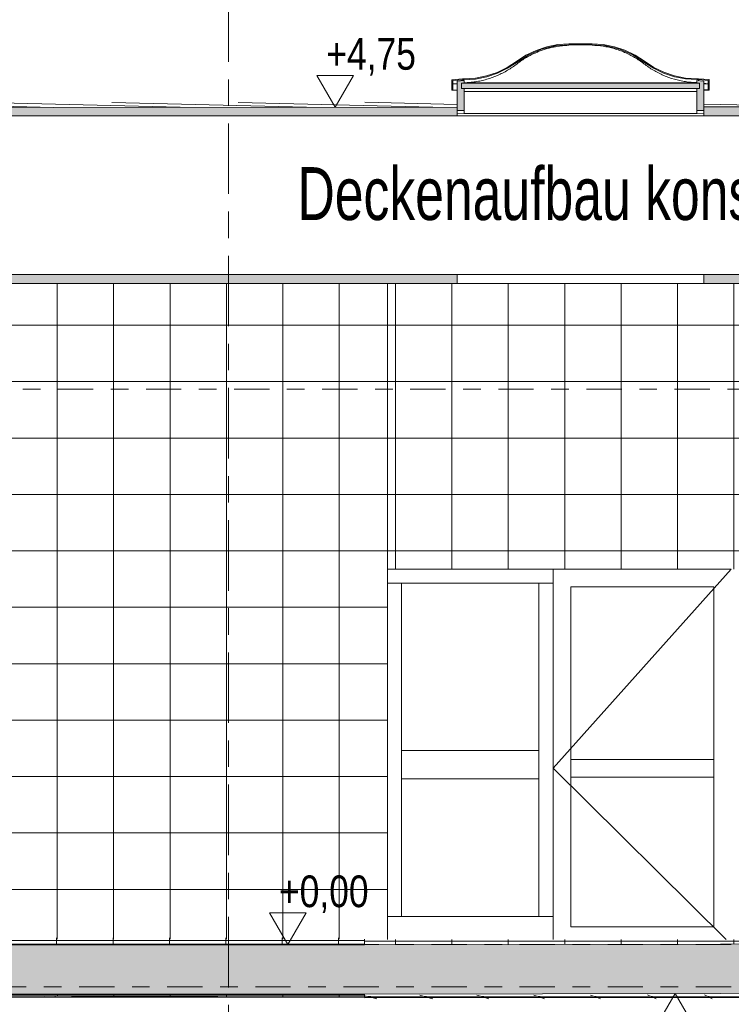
# Model space of a CAD drawing. Header units: metres. Extents: x -28 to 176, y -14 to 869.
# Tile 48 of 60: x 67.01 to 71.05, y -3.13 to 2.45. Entities that reach past the tile are written whole.
import ezdxf

# ---------------------------------------------------------------- set-up
doc = ezdxf.new("R2010")
doc.units = ezdxf.units.M
doc.linetypes.add('_Ebene_', pattern=[0.4, 0.2, -0.1, 0, -0.1])
doc.linetypes.add('_Rasterlinie_', pattern=[0.75, 0.4, -0.1, 0.15, -0.1])
for name, color, linetype, lineweight in [('A_Ebenen', 130, 'Continuous', 5), ('A_Fassade', 113, 'Continuous', 5), ('A_Fenster', 45, 'Continuous', 5), ('A_Geschossdecken', 7, 'Continuous', 5), ('A_Geschossdecken_Oberflächenschraffur', 7, 'Continuous', 5), ('A_Geschossdecken_Schraffur', 7, 'Continuous', 5), ('A_Hoehenkoten', 124, 'Continuous', 5), ('A_Linien_Feine Linien', 7, 'Continuous', 5), ('A_Notizen', 130, 'Continuous', 5), ('A_Raster', 128, 'Continuous', 5), ('A_Wand', 244, 'Continuous', 5), ('A_Wände_Oberflächenschraffur', 244, 'Continuous', 5)]:
    doc.layers.add(name, color=color, linetype=linetype, lineweight=lineweight)
doc.styles.add('Arial', font='arial.ttf', dxfattribs={"width": 0.8, "height": 0.18})
doc.styles.add('Arial_1', font='arial.ttf', dxfattribs={"width": 0.7, "height": 0.3})
pattern_1 = [(0, (65.621176, -2.775), (0, 0.021), []), (90, (65.62118, -2.775), (-0.32, 2e-17), [])]
pattern_2 = [(359.968, (65.609176, -3.068), (3.351e-06, 0.005999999), []), (90, (65.60918, -3.068), (-0.32, 2e-17), [])]
pattern_3 = [(0.002, (65.622176, -3.065), (-2.44e-07, 0.007), []), (90, (65.62218, -3.065), (-0.32, 2e-17), [])]
pattern_4 = [(0, (65.62118, 18.958), (0, 0.32), []), (90, (65.62118, 18.958), (-0.32, 2e-17), [])]

# ---------------------------------------------------------------- blocks, each defined once
blk = doc.blocks.new('FP_35-D')
at = {"layer": 'A_Geschossdecken_Oberflächenschraffur', "color": 9}
for p, q in [((-12.1805, -2.7701), (-3.2477, -2.7715)), ((-12.1805, -2.7701), (-3.2477, -2.7715)), ((-11.881, -2.7895), (-3.2477, -2.793)), ((-11.881, -2.7895), (-3.2477, -2.793)), ((-4.9944, -2.7956), (-4.9944, -2.7576)), ((-4.9944, -2.7956), (-4.9944, -2.7576)), ((-4.6744, -2.7956), (-4.6744, -2.7576)), ((-4.6744, -2.7956), (-4.6744, -2.7576)), ((-4.3544, -2.7956), (-4.3544, -2.7576)), ((-4.3544, -2.7956), (-4.3544, -2.7576)), ((-4.0344, -2.7956), (-4.0344, -2.7576)), ((-4.0344, -2.7956), (-4.0344, -2.7576)), ((-3.7144, -2.7956), (-3.7144, -2.7576)), ((-3.7144, -2.7956), (-3.7144, -2.7576)), ((-3.3944, -2.7956), (-3.3944, -2.7576)), ((-3.3944, -2.7956), (-3.3944, -2.7576))]:
    blk.add_line(p, q, dxfattribs=at)
blk = doc.blocks.new('FP_37-D')
at = {"layer": 'A_Geschossdecken_Oberflächenschraffur', "color": 133}
for p, q in [((-3.2478, -3.0964), (1.2434, -3.0945)), ((-3.2478, -3.0964), (1.2434, -3.0945)), ((-3.2477, -3.0892), (1.2733, -3.0847)), ((-3.2477, -3.0892), (1.2733, -3.0847)), ((-3.2118, -3.0937), (-3.2477, -3.0849)), ((-3.2118, -3.0937), (-3.2477, -3.0849)), ((-3.1763, -3.1026), (-3.2118, -3.0937)), ((-3.1763, -3.1026), (-3.2118, -3.0937)), ((-2.8954, -3.0926), (-2.9322, -3.0826)), ((-2.8954, -3.0926), (-2.9322, -3.0826)), ((-2.8592, -3.1026), (-2.8954, -3.0926)), ((-2.8592, -3.1026), (-2.8954, -3.0926)), ((-2.5754, -3.0923), (-2.6094, -3.0821)), ((-2.5754, -3.0923), (-2.6094, -3.0821)), ((-2.5421, -3.1026), (-2.5754, -3.0923)), ((-2.5421, -3.1026), (-2.5754, -3.0923)), ((-2.2554, -3.0921), (-2.2865, -3.0816)), ((-2.2554, -3.0921), (-2.2865, -3.0816)), ((-2.225, -3.1026), (-2.2554, -3.0921)), ((-2.225, -3.1026), (-2.2554, -3.0921)), ((-1.9354, -3.0918), (-1.9636, -3.0811)), ((-1.9354, -3.0918), (-1.9636, -3.0811)), ((-1.9079, -3.1026), (-1.9354, -3.0918)), ((-1.9079, -3.1026), (-1.9354, -3.0918)), ((-1.6154, -3.0916), (-1.6407, -3.0806)), ((-1.6154, -3.0916), (-1.6407, -3.0806)), ((-1.5907, -3.1026), (-1.6154, -3.0916)), ((-1.5907, -3.1026), (-1.6154, -3.0916)), ((-1.2954, -3.0913), (-1.3179, -3.0801)), ((-1.2954, -3.0913), (-1.3179, -3.0801)), ((-1.2736, -3.1026), (-1.2954, -3.0913)), ((-1.2736, -3.1026), (-1.2954, -3.0913))]:
    blk.add_line(p, q, dxfattribs=at)
blk = doc.blocks.new('Rectangular Mullion - 80mm x 80mm-8069866-D')
at = {"layer": 'A_Fassade', "color": 250, "lineweight": 9}
for p, q in [((-3.1166, -1.7751), (-3.1166, -2.6351)), ((-3.0366, -1.7751), (-3.0366, -2.6351)), ((-3.0366, -2.6351), (-3.1166, -2.6351))]:
    blk.add_line(p, q, dxfattribs=at)
blk = doc.blocks.new('Fassade - TU DF 1 - mit Mittelpfosten - Fassade - TU DF 1 - mit Panikstange-8069869-D')
at = {"layer": 'A_Fassade', "color": 250, "lineweight": 9}
for p, q in [((-1.165, -0.6651), (-2.1766, -1.7951)), ((-1.165, -0.6651), (-2.1766, -0.6651)), ((-2.0766, -2.6951), (-2.0766, -0.7651)), ((-2.0766, -0.7651), (-1.265, -0.7651)), ((-1.265, -0.7651), (-1.265, -2.6951)), ((-2.0766, -1.7451), (-1.265, -1.7451)), ((-2.0766, -1.8451), (-2.0766, -1.7451)), ((-1.265, -1.7451), (-1.265, -1.8451)), ((-2.1766, -1.7951), (-1.1947, -2.7657)), ((-1.265, -1.8451), (-2.0766, -1.8451)), ((-1.265, -2.6951), (-2.0766, -2.6951))]:
    blk.add_line(p, q, dxfattribs=at)
blk = doc.blocks.new('Rectangular Mullion - 80mm x 80mm-8069871-D')
at = {"layer": 'A_Fassade', "color": 250, "lineweight": 9}
for p, q in [((-3.1166, -0.7451), (-3.1166, -0.6651)), ((-2.1766, -0.6651), (-3.1166, -0.6651)), ((-2.1766, -0.6651), (-2.1766, -0.7451)), ((-2.1766, -0.7451), (-3.1166, -0.7451))]:
    blk.add_line(p, q, dxfattribs=at)
blk = doc.blocks.new('Rectangular Mullion - 80mm x 160mm-8069872-D')
at = {"layer": 'A_Fassade', "color": 250, "lineweight": 9}
for p, q in [((-3.1166, -2.7664), (-3.1166, -2.6351)), ((-3.1166, -2.6351), (-2.1766, -2.6351)), ((-2.1766, -2.6351), (-2.1766, -2.7664))]:
    blk.add_line(p, q, dxfattribs=at)
blk = doc.blocks.new('Rectangular Mullion - 80mm x 80mm-8069874-D')
at = {"layer": 'A_Fassade', "color": 250, "lineweight": 9}
for p, q in [((-1.165, -1.7751), (-1.165, -2.6351)), ((-1.085, -1.7751), (-1.085, -2.6351)), ((-1.085, -2.6351), (-1.165, -2.6351))]:
    blk.add_line(p, q, dxfattribs=at)
blk = doc.blocks.new('Rectangular Mullion - 80mm x 80mm-8069878-D')
at = {"layer": 'A_Fassade', "color": 250, "lineweight": 9}
for p, q in [((-3.1166, -0.7451), (-3.0366, -0.7451)), ((-3.1166, -0.7451), (-3.1166, -1.7751)), ((-3.0366, -0.7451), (-3.0366, -1.7751))]:
    blk.add_line(p, q, dxfattribs=at)
blk = doc.blocks.new('Rectangular Mullion - 80mm x 80mm-8069880-D')
at = {"layer": 'A_Fassade', "color": 250, "lineweight": 9}
for p, q in [((-1.165, -0.7451), (-1.085, -0.7451)), ((-1.165, -0.7451), (-1.165, -1.7751)), ((-1.085, -0.7451), (-1.085, -1.7751))]:
    blk.add_line(p, q, dxfattribs=at)
blk = doc.blocks.new('Rectangular Mullion - 80mm x 160mm-8069881-D')
at = {"layer": 'A_Fassade', "color": 250, "lineweight": 9}
for p, q in [((-3.0366, -1.8551), (-3.0366, -1.6951)), ((-2.2566, -1.6951), (-3.0366, -1.6951)), ((-2.2566, -1.6951), (-2.2566, -1.8551)), ((-2.2566, -1.8551), (-3.0366, -1.8551))]:
    blk.add_line(p, q, dxfattribs=at)
blk = doc.blocks.new('FE Dachkuppel rechteckig - 2320 x 1400-V46-D')
at = {"layer": 'A_Fenster', "lineweight": 9}
for points in [[(-2.7509, 2.0699), (-2.7459, 2.0699), (-2.7459, 2.1054), (-2.6809, 2.1102), (-2.6167, 2.1144), (-2.5536, 2.1268), (-2.4926, 2.1472), (-2.4347, 2.1752), (-2.3809, 2.2105), (-2.3144, 2.2525), (-2.2419, 2.2834), (-2.1655, 2.3023), (-2.087, 2.3087), (-1.955, 2.3087), (-1.8765, 2.3025), (-1.8, 2.2837), (-1.7276, 2.2529), (-1.6071, 2.1757), (-1.5492, 2.1478), (-1.4882, 2.1274), (-1.4251, 2.1151), (-1.2959, 2.1063), (-1.2959, 2.0708), (-1.2909, 2.0708), (-1.2909, 2.1108), (-1.3609, 2.1161), (-1.4244, 2.1201), (-1.4869, 2.1323), (-1.5473, 2.1524), (-1.6046, 2.1801), (-1.7112, 2.2497), (-1.7686, 2.2774), (-1.829, 2.2975), (-1.8915, 2.3097), (-1.955, 2.3137), (-2.087, 2.3137), (-2.1505, 2.3095), (-2.213, 2.2973), (-2.2734, 2.2771), (-2.3307, 2.2493), (-2.4372, 2.1796), (-2.4945, 2.1518), (-2.5549, 2.1316), (-2.6174, 2.1194), (-2.7509, 2.1099)], [(-2.6958, 2.0602), (-1.3458, 2.0619), (-1.3459, 2.0911), (-2.6959, 2.0902), (-2.6958, 2.0619)]]:
    blk.add_hatch(color=253, dxfattribs=at).paths.add_polyline_path(points, flags=0)
h = blk.add_hatch(color=253, dxfattribs=at)
h.paths.add_polyline_path([(-2.7208, 1.9352), (-2.6808, 1.9352), (-2.6808, 2.0602), (-2.6958, 2.0602), (-2.6959, 2.0902), (-2.6809, 2.0902), (-2.6809, 2.1052), (-2.7209, 2.1017), (-2.7208, 2.0619)], flags=0)
h.paths.add_polyline_path([(-1.3608, 1.936), (-1.3208, 1.936), (-1.3209, 2.1026), (-1.3609, 2.106), (-1.3609, 2.091), (-1.3459, 2.0911), (-1.3458, 2.061), (-1.3608, 2.061)], flags=0)
at = {"layer": 'A_Fenster', "color": 250, "lineweight": 9}
for p, q in [((-1.955, 2.3137), (-2.087, 2.3137)), ((-2.087, 2.3087), (-1.955, 2.3087)), ((-2.6909, 2.1152), (-2.7509, 2.1099)), ((-2.7509, 2.1099), (-2.7509, 2.0699)), ((-2.7509, 2.0699), (-2.7459, 2.0699)), ((-2.7508, 2.0513), (-2.7509, 2.0699)), ((-2.7459, 2.1054), (-2.6907, 2.1102)), ((-2.7459, 2.0699), (-2.7459, 2.1054)), ((-2.7459, 2.0868), (-2.7209, 2.0896)), ((-2.7459, 2.0868), (-2.7209, 2.0868)), ((-2.7459, 2.0699), (-2.7458, 2.0514)), ((-2.6809, 2.1052), (-2.7209, 2.1017)), ((-2.7209, 2.1017), (-2.7208, 1.9352)), ((-1.3459, 2.0911), (-2.6959, 2.0902)), ((-2.6958, 2.0602), (-2.6959, 2.0902)), ((-2.6959, 2.0902), (-2.6809, 2.0902)), ((-2.6959, 2.0902), (-2.6958, 2.0602)), ((-2.6809, 2.1152), (-2.6909, 2.1152)), ((-2.6907, 2.1102), (-2.6809, 2.1102)), ((-2.6907, 2.1044), (-2.6907, 2.1102)), ((-2.6809, 2.0902), (-2.6809, 2.1052)), ((-2.6809, 2.093), (-1.3609, 2.0938)), ((-1.3509, 2.1161), (-1.3609, 2.1161)), ((-1.3609, 2.111), (-1.3511, 2.1111)), ((-1.3209, 2.1026), (-1.3609, 2.106)), ((-1.3609, 2.106), (-1.3609, 2.091)), ((-1.3609, 2.091), (-1.3459, 2.0911)), ((-1.3511, 2.1111), (-1.2959, 2.1063)), ((-1.3511, 2.1111), (-1.3511, 2.1052)), ((-1.2909, 2.1108), (-1.3509, 2.1161)), ((-1.3459, 2.0911), (-1.3458, 2.061)), ((-1.3458, 2.061), (-1.3459, 2.0911)), ((-1.3208, 1.936), (-1.3209, 2.1026)), ((-1.3209, 2.0904), (-1.2959, 2.0877)), ((-1.3209, 2.0877), (-1.2959, 2.0877)), ((-1.2959, 2.1063), (-1.2959, 2.0708)), ((-1.2959, 2.0708), (-1.2909, 2.0708)), ((-1.2958, 2.0523), (-1.2959, 2.0708)), ((-1.2909, 2.0708), (-1.2909, 2.1108)), ((-1.2909, 2.0708), (-1.2908, 2.0521)), ((-2.7508, 2.0513), (-2.7208, 2.0513)), ((-2.7458, 2.0514), (-2.7208, 2.0514)), ((-2.6958, 2.0602), (-1.3458, 2.061)), ((-2.6808, 2.0602), (-2.6958, 2.0602)), ((-2.6808, 1.9352), (-2.6808, 2.0602)), ((-1.3608, 2.044), (-2.6808, 2.0432)), ((-1.3458, 2.061), (-1.3608, 2.061)), ((-1.3608, 2.061), (-1.3608, 1.936)), ((-1.3208, 2.0522), (-1.2958, 2.0523)), ((-1.3208, 2.0521), (-1.2908, 2.0521)), ((-2.7208, 1.9352), (-2.6808, 1.9352)), ((-2.7208, 1.9173), (-1.3208, 1.9181)), ((-2.6808, 1.9183), (-2.6808, 1.9352)), ((-1.3608, 1.9191), (-2.6808, 1.9183)), ((-1.3608, 1.936), (-1.3208, 1.936)), ((-1.3608, 1.936), (-1.3608, 1.9191))]:
    blk.add_line(p, q, dxfattribs=at)
at = {"layer": 'A_Fenster', "color": 250, "lineweight": 9, "flags": 128}
for points in [[(-2.087, 2.3137), (-2.1505, 2.3095), (-2.213, 2.2973), (-2.2734, 2.2771), (-2.3307, 2.2493), (-2.3839, 2.2145)], [(-2.3809, 2.2105), (-2.3144, 2.2525), (-2.2419, 2.2834), (-2.1655, 2.3023), (-2.087, 2.3087)], [(-1.6579, 2.2149), (-1.7112, 2.2497), (-1.7686, 2.2774), (-1.829, 2.2975), (-1.8915, 2.3097), (-1.955, 2.3137)], [(-1.955, 2.3087), (-1.8765, 2.3025), (-1.8, 2.2837), (-1.7276, 2.2529), (-1.6609, 2.2109)], [(-2.3839, 2.2145), (-2.4372, 2.1796), (-2.4945, 2.1518), (-2.5549, 2.1316), (-2.6174, 2.1194), (-2.6809, 2.1152)], [(-2.6809, 2.1102), (-2.6167, 2.1144), (-2.5536, 2.1268), (-2.4926, 2.1472), (-2.4347, 2.1752), (-2.3809, 2.2105)], [(-1.6609, 2.2109), (-1.6071, 2.1757), (-1.5492, 2.1478), (-1.4882, 2.1274), (-1.4251, 2.1151), (-1.3609, 2.111)], [(-1.3609, 2.1161), (-1.4244, 2.1201), (-1.4869, 2.1323), (-1.5473, 2.1524), (-1.6046, 2.1801), (-1.6579, 2.2149)]]:
    blk.add_lwpolyline(points, dxfattribs=at)
at = {"layer": 'A_Fenster', "color": 250, "lineweight": 9}
for points, knots in [([(-2.3809, 2.2006), (-2.3641, 2.2136), (-2.3377, 2.2315), (-2.3004, 2.252), (-2.274, 2.2643), (-2.2494, 2.2743), (-2.227, 2.2821), (-2.2041, 2.2889), (-2.181, 2.2945), (-2.1577, 2.2991), (-2.1264, 2.3036), (-2.1028, 2.3054), (-2.087, 2.3058)], [0, 0, 0, 0, 0.2, 0.3, 0.4, 0.475, 0.55, 0.625, 0.7, 0.775, 0.85, 1, 1, 1, 1]), ([(-1.955, 2.3058), (-1.9339, 2.3053), (-1.9025, 2.3026), (-1.8609, 2.2949), (-1.8353, 2.2884), (-1.8151, 2.2823), (-1.795, 2.2755), (-1.7703, 2.2658), (-1.7415, 2.2523), (-1.7042, 2.2319), (-1.6779, 2.214), (-1.6609, 2.201)], [-1, -1, -1, -1, -0.8, -0.7, -0.6, -0.55, -0.5, -0.4, -0.3, -0.2, 0, 0, 0, 0]), ([(-2.6809, 2.0932), (-2.6701, 2.0935), (-2.6487, 2.0947), (-2.6167, 2.0986), (-2.5849, 2.1045), (-2.543, 2.1151), (-2.5023, 2.1297), (-2.4631, 2.1481), (-2.4251, 2.169), (-2.3981, 2.1873), (-2.3809, 2.2006)], [0, 0, 0, 0, 0.1, 0.2, 0.3, 0.4, 0.6, 0.7, 0.8, 1, 1, 1, 1]), ([(-1.6609, 2.201), (-1.6437, 2.1877), (-1.6168, 2.1695), (-1.5787, 2.1487), (-1.5395, 2.1303), (-1.4987, 2.1158), (-1.4569, 2.1052), (-1.4251, 2.0993), (-1.3931, 2.0955), (-1.3717, 2.0943), (-1.3609, 2.094)], [-1, -1, -1, -1, -0.8, -0.7, -0.6, -0.4, -0.3, -0.2, -0.1, 0, 0, 0, 0])]:
    blk.add_open_spline(points, degree=3, knots=knots, dxfattribs=at)
blk = doc.blocks.new('Höhenkoten - leer-6237472-D')
at = {"layer": 'A_Hoehenkoten'}
for p, q in [((-13.6089, -9.1851), (-13.8168, -9.1851)), ((-13.7128, -9.3651), (-13.8168, -9.1851)), ((-13.7128, -9.3651), (-13.6089, -9.1851))]:
    blk.add_line(p, q, dxfattribs=at)

msp = doc.modelspace()

# ---------------------------------------------------------------- hatches: boundary and pattern name
at = {"layer": 'A_Geschossdecken_Oberflächenschraffur'}
h = msp.add_hatch(dxfattribs=at)
h.set_pattern_fill('FP_85', color=9, style=0, pattern_type=2)
h.set_pattern_definition([(358.618, (73.546176, 2.07), (0.547275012, 0.004802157), [])])
h.paths.add_polyline_path([(59.1552, 1.9455), (61.4952, 1.9487), (61.4951, 1.9657), (59.2788, 1.9466)], flags=0)
h.paths.add_polyline_path([(62.8952, 1.9492), (65.4965, 1.9517), (65.4964, 1.9794), (62.8952, 1.9769), (62.8952, 1.9499)], flags=0)
h.paths.add_polyline_path([(66.8965, 1.953), (67.0306, 1.9532), (69.4914, 1.9556), (69.4913, 1.9833), (66.8965, 1.9808), (66.8965, 1.9635)], flags=0)
h.paths.add_polyline_path([(70.8914, 1.9569), (71.0099, 1.957), (73.4868, 1.9595), (73.4859, 1.9872), (70.8914, 1.9847), (70.8914, 1.9673)], flags=0)
h.paths.add_polyline_path([(74.887, 1.9608), (77.5018, 1.9634), (77.5009, 1.9911), (77.5002, 1.9911), (74.8865, 1.9885), (74.8868, 1.9711)], flags=0)
h.paths.add_polyline_path([(78.9019, 1.9647), (81.5927, 1.9683), (81.5922, 1.9951), (78.9015, 1.9925), (78.9018, 1.9694)], flags=0)
h.paths.add_polyline_path([(82.4389, 1.9682), (83.1819, 1.9689), (84.4305, 1.9701), (84.4694, 1.9722), (84.2253, 1.9709), (83.9621, 1.9719), (83.8254, 1.9745), (83.8015, 1.9764), (83.8015, 1.9778), (83.8012, 1.9972), (82.4421, 1.9959), (82.4426, 1.9691), (82.4389, 1.9682)], flags=0)
h.paths.add_polyline_path([(84.6487, 1.9809), (85.0037, 1.9984), (84.6484, 1.9981), (84.6486, 1.983)], flags=0)
h = msp.add_hatch(dxfattribs=at)
h.set_pattern_fill('FP_69', color=9, style=0, pattern_type=2)
h.set_pattern_definition(pattern_1)
h.paths.add_polyline_path([(68.9644, -2.7956), (77.8973, -2.7816), (77.8972, -2.7651), (72.0122, -2.7655), (72.0122, -2.7664), (68.9644, -2.7653), (68.9644, -2.794)], flags=0)
h = msp.add_hatch(dxfattribs=at)
h.set_pattern_fill('FP_69', color=9, style=0, pattern_type=2)
h.set_pattern_definition(pattern_1)
h.paths.add_polyline_path([(68.9644, -2.7956), (77.8973, -2.7816), (77.8972, -2.7651), (72.0122, -2.7655), (72.0122, -2.7664), (68.9644, -2.7653), (68.9644, -2.794)], flags=0)
h = msp.add_hatch(dxfattribs=at)
h.set_pattern_fill('FP_71', color=133, style=0, pattern_type=2)
h.set_pattern_definition(pattern_2)
h.paths.add_polyline_path([(68.9644, -3.0951), (64.7493, -3.0757), (61.5809, -3.074), (60.0316, -3.0901), (67.2647, -3.0941)], flags=0)
h = msp.add_hatch(dxfattribs=at)
h.set_pattern_fill('FP_71', color=133, style=0, pattern_type=2)
h.set_pattern_definition(pattern_2)
h.paths.add_polyline_path([(68.9644, -3.0951), (64.7493, -3.0757), (61.5809, -3.074), (60.0316, -3.0901), (67.2647, -3.0941)], flags=0)
h = msp.add_hatch(dxfattribs=at)
h.set_pattern_fill('FP_72', color=133, style=0, pattern_type=2)
h.set_pattern_definition(pattern_3)
h.paths.add_polyline_path([(68.9644, -3.0951), (68.9644, -3.0756), (64.7493, -3.0757), (67.2647, -3.0873)], flags=0)
h = msp.add_hatch(dxfattribs=at)
h.set_pattern_fill('FP_72', color=133, style=0, pattern_type=2)
h.set_pattern_definition(pattern_3)
h.paths.add_polyline_path([(68.9644, -3.0951), (68.9644, -3.0756), (64.7493, -3.0757), (67.2647, -3.0873)], flags=0)
at = {"layer": 'A_Geschossdecken_Schraffur', "lineweight": 9}
h = msp.add_hatch(color=253, dxfattribs=at)
h.paths.add_polyline_path([(83.1819, 0.9549), (86.1025, 0.9549), (86.1184, 1.0049), (82.5483, 1.0049), (82.5599, 0.9549)], flags=0)
h.paths.add_polyline_path([(81.3093, 0.9549), (81.5122, 0.9549), (81.5221, 1.0049), (78.9176, 1.0049), (78.9184, 0.9549), (80.373, 0.9549)], flags=0)
h.paths.add_polyline_path([(95.1584, 0.9549), (95.1584, 2.2049), (94.815, 2.2049), (90.8403, 2.115), (90.8437, 1.9049), (94.8355, 1.9049), (94.8355, 1.0049), (90.8584, 1.0049), (90.8593, 0.9549), (94.8355, 0.9549)], flags=0)
h.paths.add_polyline_path([(47.7085, 0.9549), (49.5198, 0.9549), (49.52, 1.0049), (47.7085, 1.0049)], flags=0)
h.paths.add_polyline_path([(58.581, 0.9549), (61.4958, 0.9549), (61.4958, 1.0049), (58.5702, 1.0049)], flags=0)
h.paths.add_polyline_path([(54.0169, 0.9549), (54.0231, 1.0049), (52.5312, 1.0049), (52.5384, 0.9549), (53.2201, 0.9549)], flags=0)
h.paths.add_polyline_path([(56.9653, 0.9549), (57.5578, 0.9549), (57.5687, 1.0049), (56.419, 1.0049), (56.426, 0.9549)], flags=0)
h.paths.add_polyline_path([(54.4786, 0.9549), (56.0165, 0.9549), (56.0235, 1.0049), (54.4723, 1.0049)], flags=0)
h.paths.add_polyline_path([(89.7361, 0.9549), (89.9591, 0.9549), (89.9583, 1.0049), (86.3268, 1.0049), (86.3366, 0.9778), (86.3443, 0.9549), (87.8635, 0.9549)], flags=0)
h.paths.add_polyline_path([(77.5183, 0.9549), (77.5174, 1.0049), (74.9026, 1.0049), (74.9034, 0.9549), (76.6278, 0.9549)], flags=0)
h.paths.add_polyline_path([(73.5032, 0.9549), (73.5024, 1.0049), (70.892, 1.0049), (70.892, 0.9549), (72.8826, 0.9549)], flags=0)
h.paths.add_polyline_path([(69.492, 0.9549), (69.492, 1.0049), (66.8971, 1.0049), (66.8971, 0.9549), (69.1373, 0.9549)], flags=0)
h.paths.add_polyline_path([(51.3475, 0.9549), (52.0306, 0.9549), (52.0382, 1.0049), (50.42, 1.0049), (50.4198, 0.9549)], flags=0)
h.paths.add_polyline_path([(62.8958, 0.9549), (65.4971, 0.9549), (65.4971, 1.0049), (62.8958, 1.0049)], flags=0)
h.paths.add_polyline_path([(82.4256, 1.9049), (89.9436, 1.9049), (89.9405, 2.0946), (84.4305, 1.9701), (82.4389, 1.9674), (82.4389, 1.9667), (82.3581, 1.9653), (82.3593, 1.9049), (82.4093, 1.9049)], flags=0)
h.paths.add_polyline_path([(52.3281, 1.9049), (54.1565, 1.9049), (54.1564, 1.9281), (52.3165, 1.9349), (52.3271, 1.9082)], flags=0)
h.paths.add_polyline_path([(81.678, 1.9049), (81.6775, 1.9542), (81.5966, 1.9529), (81.5964, 1.9673), (78.9019, 1.9647), (78.9029, 1.9049), (81.6465, 1.9049)], flags=0)
h.paths.add_polyline_path([(52.0497, 1.9049), (52.2484, 1.9049), (52.2523, 1.9154), (52.2603, 1.9349), (51.2305, 1.9349), (51.2305, 1.9394), (50.4236, 1.9426), (50.4235, 1.9049), (51.8156, 1.9049)], flags=0)
h.paths.add_polyline_path([(77.0959, 1.9049), (77.5027, 1.9049), (77.5018, 1.9634), (74.887, 1.9608), (74.8879, 1.9049), (76.6278, 1.9049)], flags=0)
h.paths.add_polyline_path([(54.339, 1.9049), (57.7363, 1.9049), (57.7364, 1.9289), (57.6541, 1.9289), (57.6541, 1.9455), (57.3837, 1.9455), (56.4972, 1.9374), (54.7416, 1.9258), (54.3381, 1.9274), (54.3385, 1.9154)], flags=0)
h.paths.add_polyline_path([(73.3507, 1.9049), (73.4877, 1.9049), (73.4868, 1.9595), (70.8914, 1.9569), (70.8914, 1.9049), (73.3459, 1.9049)], flags=0)
h.paths.add_polyline_path([(69.1373, 1.9049), (69.4914, 1.9049), (69.4914, 1.9556), (66.8965, 1.953), (66.8965, 1.9049), (67.2647, 1.9049)], flags=0)
h.paths.add_polyline_path([(65.3921, 1.9049), (65.4965, 1.9049), (65.4965, 1.9517), (62.8952, 1.9492), (62.8953, 1.9049), (65.3744, 1.9049)], flags=0)
h.paths.add_polyline_path([(47.8642, 1.9049), (49.5235, 1.9049), (49.5236, 1.946), (47.7085, 1.9528), (47.7085, 1.9049), (47.7772, 1.9049)], flags=0)
h.paths.add_polyline_path([(61.1787, 1.9049), (61.4953, 1.9049), (61.4952, 1.9478), (58.4847, 1.9455), (58.4848, 1.9289), (58.4025, 1.9289), (58.4025, 1.9049), (60.7105, 1.9049)], flags=0)
msp.add_hatch(color=253, dxfattribs=at).paths.add_polyline_path([(58.1302, -3.0951), (58.9572, -3.0929), (60.0316, -3.0678), (61.0817, -3.074), (63.5195, -3.0751), (64.7493, -3.0757), (68.9644, -3.0756), (78.0594, -3.0616), (80.9095, -3.0872), (80.9095, -3.0351), (82.641, -3.0351), (82.641, -2.7651), (81.7691, -2.8151), (78.0594, -2.7816), (68.9644, -2.7956), (63.5195, -2.7951), (61.0817, -2.794), (60.0316, -2.7878), (58.9572, -2.8129), (58.1302, -2.8151), (57.3188, -2.7651), (57.3188, -3.0451), (57.9016, -3.081)], flags=0)
at = {"layer": 'A_Wände_Oberflächenschraffur'}
h = msp.add_hatch(dxfattribs=at)
h.set_pattern_fill('FP_65', color=133, style=0, pattern_type=2)
h.set_pattern_definition(pattern_4)
h.paths.add_polyline_path([(51.6712, -2.8151), (54.2439, -2.8151), (55.6731, -1.8551), (55.9463, -1.8558), (55.9463, -2.7551), (56.9609, -2.7551), (57.2413, -2.7629), (57.2413, -0.6351), (57.1088, -0.6351), (57.1088, 0.0149), (51.6712, 0.0149), (51.6712, -2.3328)], flags=0)
h.paths.add_polyline_path([(51.433, -2.8151), (51.433, 0.9549), (50.8413, 0.9549), (50.8413, -2.8151)], flags=0)
h.paths.add_polyline_path([(55.0411, -2.8151), (55.1732, -2.8151), (55.1966, -2.7994), (55.1966, -2.7551), (55.2624, -2.7551), (55.6727, -2.4801), (55.8988, -2.48), (55.8988, -2.3851), (55.6791, -2.386), (55.0927, -2.7804)], flags=0)
h.paths.add_polyline_path([(54.9873, -2.8151), (55.6727, -2.3551), (55.8988, -2.3551), (55.8988, -2.2601), (55.6791, -2.261), (54.9236, -2.7691), (54.9238, -2.8151), (54.9757, -2.8151)], flags=0)
h.paths.add_polyline_path([(54.899, -2.8151), (54.8988, -2.7858), (54.8552, -2.8151), (54.8988, -2.8151)], flags=0)
h.paths.add_polyline_path([(54.3155, -2.8151), (54.4297, -2.8151), (54.8991, -2.4994), (54.8988, -2.4228), (54.3781, -2.773)], flags=0)
h.paths.add_polyline_path([(54.8015, -2.8151), (54.899, -2.7495), (54.8988, -2.6608), (54.6694, -2.8151), (54.7416, -2.8151)], flags=0)
h.paths.add_polyline_path([(54.6156, -2.8151), (54.8991, -2.6245), (54.8988, -2.5358), (54.4835, -2.8151), (54.5075, -2.8151)], flags=0)
h.paths.add_polyline_path([(68.9644, -2.7653), (69.0956, -2.7653), (69.0961, 0.9549), (57.3288, 0.9549), (57.3288, -0.6351), (57.3213, -0.6351), (57.3213, -2.7651), (68.9644, -2.7653)], flags=0)
h.paths.add_polyline_path([(55.6771, -2.7551), (55.8988, -2.7551), (55.8988, -2.6351), (55.6791, -2.636), (55.5021, -2.7551), (55.6759, -2.7551)], flags=0)
h.paths.add_polyline_path([(55.4438, -2.7551), (55.4483, -2.7551), (55.6727, -2.6051), (55.8988, -2.6051), (55.8988, -2.5101), (55.6791, -2.511), (55.3162, -2.7551), (55.3268, -2.7551)], flags=0)
h.paths.add_polyline_path([(54.9236, -2.733), (55.6727, -2.2301), (55.8988, -2.2301), (55.8988, -2.1351), (55.6791, -2.136), (54.9236, -2.6441)], flags=0)
h.paths.add_polyline_path([(54.9236, -2.608), (55.6727, -2.1051), (55.8988, -2.1051), (55.8988, -2.0101), (55.6791, -2.011), (54.9235, -2.5192)], flags=0)
h.paths.add_polyline_path([(54.9235, -2.483), (55.6731, -1.9801), (55.8988, -1.9801), (55.8988, -1.8951), (55.6827, -1.8956), (54.9235, -2.4062), (54.9235, -2.48)], flags=0)
h.paths.add_polyline_path([(55.78, 0.0549), (57.1088, 0.0549), (57.1088, 0.9549), (51.6712, 0.9549), (51.6712, 0.0549), (55.6744, 0.0549)], flags=0)
h = msp.add_hatch(dxfattribs=at)
h.set_pattern_fill('FP_65', color=133, style=0, pattern_type=2)
h.set_pattern_definition(pattern_4)
h.paths.add_polyline_path([(51.6712, -2.8151), (54.2439, -2.8151), (55.6731, -1.8551), (55.9463, -1.8558), (55.9463, -2.7551), (56.9609, -2.7551), (57.2413, -2.7629), (57.2413, -0.6351), (57.1088, -0.6351), (57.1088, 0.0149), (51.6712, 0.0149), (51.6712, -2.3328)], flags=0)
h.paths.add_polyline_path([(51.433, -2.8151), (51.433, 0.9549), (50.8413, 0.9549), (50.8413, -2.8151)], flags=0)
h.paths.add_polyline_path([(55.0411, -2.8151), (55.1732, -2.8151), (55.1966, -2.7994), (55.1966, -2.7551), (55.2624, -2.7551), (55.6727, -2.4801), (55.8988, -2.48), (55.8988, -2.3851), (55.6791, -2.386), (55.0927, -2.7804)], flags=0)
h.paths.add_polyline_path([(54.9873, -2.8151), (55.6727, -2.3551), (55.8988, -2.3551), (55.8988, -2.2601), (55.6791, -2.261), (54.9236, -2.7691), (54.9238, -2.8151), (54.9757, -2.8151)], flags=0)
h.paths.add_polyline_path([(54.899, -2.8151), (54.8988, -2.7858), (54.8552, -2.8151), (54.8988, -2.8151)], flags=0)
h.paths.add_polyline_path([(54.3155, -2.8151), (54.4297, -2.8151), (54.8991, -2.4994), (54.8988, -2.4228), (54.3781, -2.773)], flags=0)
h.paths.add_polyline_path([(54.8015, -2.8151), (54.899, -2.7495), (54.8988, -2.6608), (54.6694, -2.8151), (54.7416, -2.8151)], flags=0)
h.paths.add_polyline_path([(54.6156, -2.8151), (54.8991, -2.6245), (54.8988, -2.5358), (54.4835, -2.8151), (54.5075, -2.8151)], flags=0)
h.paths.add_polyline_path([(68.9644, -2.7653), (69.0956, -2.7653), (69.0961, 0.9549), (57.3288, 0.9549), (57.3288, -0.6351), (57.3213, -0.6351), (57.3213, -2.7651), (68.9644, -2.7653)], flags=0)
h.paths.add_polyline_path([(55.6771, -2.7551), (55.8988, -2.7551), (55.8988, -2.6351), (55.6791, -2.636), (55.5021, -2.7551), (55.6759, -2.7551)], flags=0)
h.paths.add_polyline_path([(55.4438, -2.7551), (55.4483, -2.7551), (55.6727, -2.6051), (55.8988, -2.6051), (55.8988, -2.5101), (55.6791, -2.511), (55.3162, -2.7551), (55.3268, -2.7551)], flags=0)
h.paths.add_polyline_path([(54.9236, -2.733), (55.6727, -2.2301), (55.8988, -2.2301), (55.8988, -2.1351), (55.6791, -2.136), (54.9236, -2.6441)], flags=0)
h.paths.add_polyline_path([(54.9236, -2.608), (55.6727, -2.1051), (55.8988, -2.1051), (55.8988, -2.0101), (55.6791, -2.011), (54.9235, -2.5192)], flags=0)
h.paths.add_polyline_path([(54.9235, -2.483), (55.6731, -1.9801), (55.8988, -1.9801), (55.8988, -1.8951), (55.6827, -1.8956), (54.9235, -2.4062), (54.9235, -2.48)], flags=0)
h.paths.add_polyline_path([(55.78, 0.0549), (57.1088, 0.0549), (57.1088, 0.9549), (51.6712, 0.9549), (51.6712, 0.0549), (55.6744, 0.0549)], flags=0)
h = msp.add_hatch(dxfattribs=at)
h.set_pattern_fill('FP_65', color=133, style=0, pattern_type=2)
h.set_pattern_definition(pattern_4)
h.paths.add_polyline_path([(72.4122, -0.6651), (75.3083, -0.6651), (75.3083, 0.9549), (69.0961, 0.9549), (69.0961, -0.6651), (72.0122, -0.6651)], flags=0)
h = msp.add_hatch(dxfattribs=at)
h.set_pattern_fill('FP_65', color=133, style=0, pattern_type=2)
h.set_pattern_definition(pattern_4)
h.paths.add_polyline_path([(72.4122, -0.6651), (75.3083, -0.6651), (75.3083, 0.9549), (69.0961, 0.9549), (69.0961, -0.6651), (72.0122, -0.6651)], flags=0)

# ---------------------------------------------------------------- linework, layer by layer
at = {"layer": 'A_Ebenen', "color": 170, "linetype": '_Ebene_', "lineweight": 9}
for p, q in [((97.0457, 0.9549), (45.2253, 0.9549)), ((45.2253, 0.3549), (97.0457, 0.3549)), ((97.0457, -2.7951), (45.2253, -2.7951)), ((97.0457, -2.7951), (45.2253, -2.7951)), ((97.0457, -3.0351), (45.2253, -3.0351))]:
    msp.add_line(p, q, dxfattribs=at)
at = {"layer": 'A_Geschossdecken', "color": 250, "lineweight": 9}
for p, q in [((69.4914, 1.9556), (66.8965, 1.953)), ((69.4914, 1.9049), (69.4914, 1.9556)), ((73.4868, 1.9595), (70.8914, 1.9569)), ((70.8914, 1.9569), (70.8914, 1.9049)), ((58.581, 0.9549), (70.892, 0.9549)), ((69.492, 0.9549), (69.492, 1.0049)), ((70.892, 1.0049), (70.892, 0.9549)), ((70.892, 0.9549), (78.9183, 0.9549)), ((68.9644, -2.7956), (68.9644, -2.7651)), ((68.9644, -2.7956), (64.7493, -2.7957)), ((68.9644, -3.0951), (60.0316, -3.0901)), ((64.7493, -3.0757), (68.9644, -3.0756)), ((64.7493, -3.0757), (68.9644, -3.0951)), ((68.9644, -3.0756), (68.9644, -3.0951)), ((77.8972, -3.0951), (68.9644, -3.0951))]:
    msp.add_line(p, q, dxfattribs=at)
at = {"layer": 'A_Geschossdecken', "color": 250, "lineweight": 9, "flags": 128}
for points in [[(78.0594, -2.7816), (77.0488, -2.7832), (76.0383, -2.7847), (75.0277, -2.7863), (74.0172, -2.7878), (73.0066, -2.7894), (71.9961, -2.7909), (70.9855, -2.7925), (69.975, -2.794), (68.9644, -2.7956)], [(68.9644, -3.0756), (69.975, -3.074), (70.9855, -3.0725), (71.9961, -3.0709), (73.0066, -3.0694), (74.0172, -3.0678), (75.0277, -3.0663), (76.0383, -3.0647), (77.0488, -3.0632), (78.0594, -3.0616)]]:
    msp.add_lwpolyline(points, dxfattribs=at)
at = {"layer": 'A_Linien_Feine Linien'}
for p, q in [((94.8355, 1.9049), (47.6896, 1.9049)), ((47.6896, 1.0049), (94.8355, 1.0049))]:
    msp.add_line(p, q, dxfattribs=at)
at = {"layer": 'A_Raster', "linetype": '_Rasterlinie_', "lineweight": 9}
msp.add_line((68.1938, -12.7877), (68.1938, 6.0538), dxfattribs=at)
at = {"layer": 'A_Wand', "color": 250, "lineweight": 9}
msp.add_line((69.0961, -0.6651), (69.0961, 0.9549), dxfattribs=at)

# ---------------------------------------------------------------- block references
at = {"layer": 'A_Fassade', "color": 250, "lineweight": 9}
for name, p in [('Rectangular Mullion - 80mm x 80mm-8069871-D', (72.2122, 0)), ('Fassade - TU DF 1 - mit Mittelpfosten - Fassade - TU DF 1 - mit Panikstange-8069869-D', (72.2122, 0)), ('Rectangular Mullion - 80mm x 80mm-8069878-D', (72.2122, 0)), ('Rectangular Mullion - 80mm x 80mm-8069880-D', (71.1206, 0)), ('Rectangular Mullion - 80mm x 160mm-8069881-D', (72.2122, 0)), ('Rectangular Mullion - 80mm x 80mm-8069866-D', (72.2122, 0)), ('Rectangular Mullion - 80mm x 80mm-8069874-D', (71.1206, 0)), ('Rectangular Mullion - 80mm x 160mm-8069872-D', (72.2122, 0))]:
    msp.add_blockref(name, p, dxfattribs=at)
at = {"layer": 'A_Fenster', "color": 250, "lineweight": 9}
msp.add_blockref('FE Dachkuppel rechteckig - 2320 x 1400-V46-D', (72.2122, 0), dxfattribs=at)
at = {"layer": 'A_Geschossdecken', "color": 250, "lineweight": 9}
for name in ['FP_35-D', 'FP_37-D']:
    msp.add_blockref(name, (72.2122, 0), dxfattribs=at)
at = {"layer": 'A_Hoehenkoten'}
for p in [(82.5117, 11.32), (82.2431, 6.57)]:
    msp.add_blockref('Höhenkoten - leer-6237472-D', p, dxfattribs=at)
at = {"layer": 'A_Hoehenkoten', "extrusion": (0, 0, -1), "rotation": 180}
msp.add_blockref('Höhenkoten - leer-6237472-D', (-84.4414, -12.438), dxfattribs=at)

# ---------------------------------------------------------------- texts
at = {"layer": 'A_Hoehenkoten', "char_height": 0.18, "width": 0.601593, "attachment_point": 1, "line_spacing_factor": 0.941778, "style": 'Arial'}
for s, insert in [('+4,75', (68.7482, 2.3471)), ('+0,00', (68.4796, -2.4029))]:
    msp.add_mtext(s, dxfattribs=dict(at, insert=insert))
at = {"layer": 'A_Notizen', "color": 7, "insert": (68.5846, 1.6146), "char_height": 0.3, "width": 4.130294, "attachment_point": 1, "style": 'Arial_1'}
msp.add_mtext('Deckenaufbau konstruiert', dxfattribs=at)

doc.saveas('drawing.dxf')
